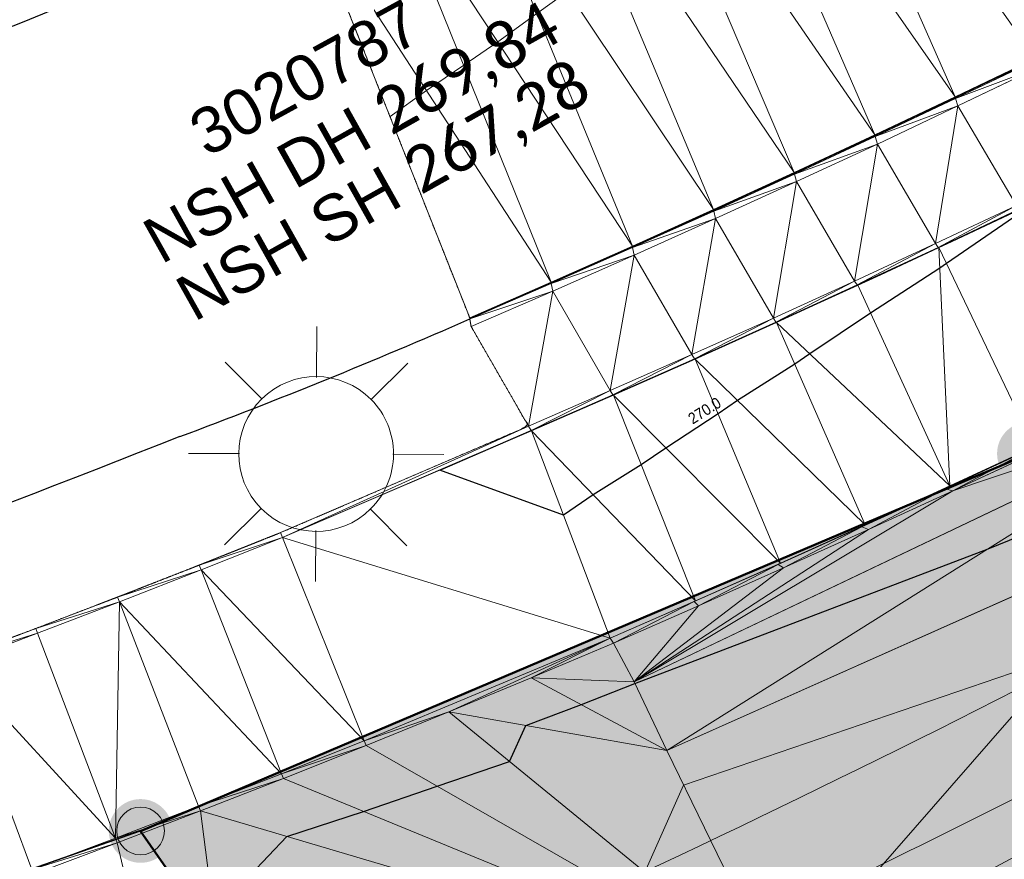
# Model space of a CAD drawing. Header units: millimetres. Extents: x 3402416 to 3403134, y 5267375 to 5268119.
# Tile 27 of 256: x 3402606 to 3402621, y 5267575 to 5267588. Entities that reach past the tile are written whole.
import ezdxf
from ezdxf.enums import TextEntityAlignment as Align

# ---------------------------------------------------------------- set-up
doc = ezdxf.new("R2010")
doc.units = ezdxf.units.MM
doc.header["$MEASUREMENT"] = 0
doc.linetypes.add('100.4', pattern=[0])
doc.linetypes.add('100.5', pattern=[5.5, 3.9, -1.6])
for name, color, linetype, lineweight in [('_WBG Ideenteil + Pachtvertrag', 8, 'Continuous', 25), ('IVK_Fahrbahnrand', 7, 'Continuous', 0), ('IVK_Gleis', 7, 'Continuous', 0), ('IVK_NSH_Modell Hoehenlinien Beschriftung', 1, 'Continuous', 0), ('IVK_NSH_Modell Umring Teil West', 7, 'Continuous', 0), ('IVK_NSH_Modell Vermaschung Teil West', 2, 'Continuous', 0), ('IVK_NSH_Topographie Boeschungskante', 1, 'Continuous', 0), ('IVK_NSH_Topographie Fahrbahnrand', 7, 'Continuous', 0), ('IVK_Rahmen Stempel', 7, 'Continuous', 0), ('IVK_RW Schachtanschrieb-Hoehen_NSH', 90, 'Continuous', 0), ('IVK_Strassenbeleuchtung', 7, 'Continuous', 0)]:
    doc.layers.add(name, color=color, linetype=linetype, lineweight=lineweight)
for name, color, linetype, lineweight, true_color in [('_WBG Realisierungsteil', 7, 'Continuous', 50, 0x9494ff), ('ALKIS_Flurstuecksgrenze', 7, 'Continuous', 0, 0xffff80), ('ALKIS_Grenzpunkte_abgemarkt', 7, 'Continuous', 0, 0xffff80), ('ALKIS_Grenzpunkte_endgueltig', 7, 'Continuous', 0, 0x73d156), ('BetaPlan_RW_GW_Schachtnummer', 7, 'Continuous', 0, 0x0072ff), ('IVK_NSH_Modell Hoehenlinien 1 Meter', 7, 'Continuous', 0, 0xe6956a), ('IVK_NSH_Modell Hoehenlinien 20 Zentimeter', 7, 'Continuous', 0, 0xe6956a)]:
    doc.layers.add(name, color=color, linetype=linetype, lineweight=lineweight, true_color=true_color)
doc.styles.add('Arial', font='arial.ttf')
doc.styles.add('IVK_Modell Beschriftung Hoehenlinien', font='arial.ttf')
doc.styles.add('Style-Arial Unicode MS', font='ARIALUNI.TTF')

# ---------------------------------------------------------------- blocks, each defined once
blk = doc.blocks.new('LAMPE0')
at = {"color": 0, "linetype": 'ByBlock', "lineweight": -2}
for p, q in [((0.00001, 0.00267), (0.00002, 0.00445)), ((-0.0019, 0.00192), (-0.00317, 0.0032)), ((0.00192, 0.0019), (0.0032, 0.00317)), ((-0.00267, 0.00001), (-0.00445, 0.00002)), ((0.00267, -0.00001), (0.00445, -0.00002)), ((-0.00192, -0.0019), (-0.0032, -0.00317)), ((0.0019, -0.00192), (0.00317, -0.0032)), ((-0.00001, -0.00267), (-0.00002, -0.00445))]:
    blk.add_line(p, q, dxfattribs=at)
for start, end in [(44.7428, 134.7428), (134.7428, 224.7428), (314.7428, 44.7428), (224.7428, 314.7428)]:
    blk.add_arc((0, 0), 0.0027, start, end, dxfattribs=at)
blk = doc.blocks.new('VA03A')
at = {"linetype": 'Continuous', "lineweight": 13}
h = blk.add_hatch(color=7, dxfattribs=at)
edge = h.paths.add_edge_path(flags=0)
edge.add_arc((0, 0), 0.05, 0, 360)
blk = doc.blocks.new('Grenzpunkt mit Abmarkung')
at = {"color": 0}
blk.add_circle((0, 0), 0.05, dxfattribs=at)

msp = doc.modelspace()

# ---------------------------------------------------------------- hatches: boundary and pattern name
at = {"layer": '_WBG Ideenteil + Pachtvertrag', "linetype": 'Continuous', "lineweight": 13, "transparency": 33554483}
h = msp.add_hatch(color=10, dxfattribs=at)
h.dxf.hatch_style = 1
h.paths.add_polyline_path([(3403020.162, 5267924.388), (3402974.165, 5267921.173), (3402970.834, 5267929.906), (3402966.125, 5267938.096), (3402962.962, 5267942.43), (3402957.609, 5267949.641), (3402947.36, 5267962.65), (3402939.808, 5267958.281), (3402940.65, 5267953.63), (3402941.22, 5267941.91), (3402941.79, 5267930.19), (3402941.545, 5267919.145), (3402940.618, 5267897.122), (3402939.52, 5267886.351), (3402937.994, 5267875.647), (3402933.952, 5267857.288), (3402924.27, 5267830.291), (3402912.706, 5267807.601), (3402888.95, 5267776.443), (3402888.949, 5267776.444), (3402875.126, 5267762.813), (3402817.857, 5267713.907), (3402814.793, 5267708.813), (3402749.53, 5267659.038), (3402740.54, 5267652.665), (3402743.031, 5267648.819), (3402726.54, 5267638.14), (3402711.87, 5267630.76), (3402634.27, 5267587.49), (3402621.47, 5267580.91), (3402607.52, 5267574.99), (3402612.55, 5267567.78), (3402597.743, 5267552.391), (3402630.486, 5267520.888), (3402683.349, 5267542.27), (3402692.955, 5267547.525), (3402703.98, 5267553.56), (3402743.097, 5267575.543), (3402746.601, 5267577.473), (3402753.342, 5267580.873), (3402757.657, 5267582.852), (3402762.378, 5267584.452), (3402767.187, 5267585.764), (3402772.3, 5267586.827), (3402777.468, 5267587.565), (3402782.59, 5267588.116), (3402787.738, 5267587.941), (3402794.984, 5267586.422), (3402794.339, 5267584.753), (3402798.109, 5267583.568), (3402799.256, 5267582.522), (3402802.297, 5267580.638), (3402804.959, 5267578.374), (3402807.449, 5267575.694), (3402813.837, 5267564.975), (3402824.334, 5267559.186), (3402831.546, 5267563.248), (3402850.736, 5267528.656), (3402857.046, 5267532.176), (3402875.097, 5267542.718), (3402879.432, 5267545.496), (3402884.47, 5267548.76), (3402887.62, 5267550.84), (3402890.12, 5267552.705), (3402892.62, 5267554.57), (3402896.5, 5267557.725), (3402900.38, 5267560.88), (3402903.425, 5267563.53), (3402911.32, 5267570.84), (3402925.42, 5267583.35), (3402926.03, 5267588.41), (3402935.72, 5267598.94), (3402939.889, 5267603.531), (3402947.512, 5267612.875), (3402954.376, 5267622.159), (3402960.809, 5267631.964), (3402966.189, 5267641.216), (3402971.089, 5267650.738), (3402974.885, 5267659.6), (3402977.896, 5267666.63), (3402983.519, 5267677.452), (3402987.072, 5267688.519), (3402989.662, 5267695.872), (3402996.63, 5267712.76), (3402998.88, 5267719.66), (3403002.59, 5267737.3), (3403004.045, 5267747.99), (3403005.5, 5267758.68), (3403006.26, 5267780.78), (3403008.055, 5267823.755), (3403009.28, 5267856.42), (3403009.069, 5267863.169), (3403007.637, 5267873.43)])
h.paths.add_polyline_path([(3402831.684, 5267692.713), (3402826.57, 5267697.97), (3402826.57, 5267697.97), (3402822.855, 5267702.231), (3402821.22, 5267700.91), (3402817.3, 5267705.73), (3402868.07, 5267748.98), (3402874.24, 5267754.23), (3402879.48, 5267748.1), (3402881.455, 5267745.791), (3402884.49, 5267742.976), (3402858.85, 5267715.33, -0.011159), (3402852.943, 5267709.528, -0.011773), (3402846.747, 5267703.983, -0.012769), (3402839.046, 5267697.938, -0.011757)], flags=16)
h.paths.add_polyline_path([(3402833.136, 5267693.592), (3402864.347, 5267722.275), (3402861.409, 5267725.473), (3402830.198, 5267696.79)], flags=24)

# ---------------------------------------------------------------- linework, layer by layer
at = {"layer": '_WBG Ideenteil + Pachtvertrag', "color": 10, "linetype": 'Continuous', "lineweight": 50, "transparency": 33554687}
msp.add_lwpolyline([(3402703.98, 5267553.56), (3402692.955, 5267547.525), (3402683.349, 5267542.27), (3402630.486, 5267520.888), (3402597.743, 5267552.391), (3402612.55, 5267567.78), (3402607.52, 5267574.99), (3402621.47, 5267580.91), (3402634.27, 5267587.49), (3402711.87, 5267630.76)], dxfattribs=at)
at = {"layer": '_WBG Realisierungsteil', "color": 168, "lineweight": 50, "transparency": 33554687}
msp.add_lwpolyline([(3402703.98, 5267553.56), (3402692.955, 5267547.525), (3402683.349, 5267542.27), (3402630.486, 5267520.888), (3402597.743, 5267552.391), (3402612.55, 5267567.78), (3402607.52, 5267574.99), (3402621.47, 5267580.91), (3402634.27, 5267587.49), (3402711.87, 5267630.76)], dxfattribs=at)
at = {"layer": 'ALKIS_Flurstuecksgrenze', "color": 7, "linetype": 'Continuous', "lineweight": 30, "flags": 128}
for points in [[(3402461.797, 5267560.761), (3402469.973, 5267558.48), (3402479.137, 5267556.939), (3402488.422, 5267556.359), (3402497.796, 5267556.749), (3402552.35, 5267561.959), (3402567.896, 5267564.05), (3402580.752, 5267566.671), (3402594.638, 5267570.482), (3402607.524, 5267574.993), (3402621.47, 5267580.915), (3402634.266, 5267587.487), (3402711.871, 5267630.761)], [(3402711.871, 5267630.761), (3402634.266, 5267587.487), (3402621.47, 5267580.915), (3402607.524, 5267574.993), (3402612.546, 5267567.78), (3402582.042, 5267536.069), (3402536.752, 5267489.002), (3402519.243, 5267430.89), (3402463.362, 5267374.849)]]:
    msp.add_lwpolyline(points, dxfattribs=at)
msp.add_lwpolyline([(3402567.896, 5267564.05), (3402582.042, 5267536.069), (3402612.546, 5267567.78), (3402607.524, 5267574.993), (3402594.638, 5267570.482), (3402580.752, 5267566.671)], close=True, dxfattribs=at)
at = {"layer": 'IVK_Fahrbahnrand', "color": 7, "linetype": '100.4', "ltscale": 10}
for p, q in [((3402621.571, 5267587.117), (3402620.313, 5267586.513)), ((3402621.578, 5267587.092), (3402620.319, 5267586.488)), ((3402621.616, 5267586.977), (3402620.355, 5267586.371)), ((3402620.313, 5267586.513), (3402619.051, 5267585.917)), ((3402620.319, 5267586.488), (3402619.057, 5267585.892)), ((3402620.355, 5267586.371), (3402619.091, 5267585.774)), ((3402619.051, 5267585.917), (3402617.786, 5267585.328)), ((3402619.057, 5267585.892), (3402617.791, 5267585.303)), ((3402619.091, 5267585.774), (3402617.823, 5267585.185)), ((3402617.786, 5267585.328), (3402616.517, 5267584.746)), ((3402617.791, 5267585.303), (3402616.522, 5267584.723)), ((3402617.823, 5267585.185), (3402616.551, 5267584.604)), ((3402621.273, 5267584.81), (3402620.005, 5267584.213)), ((3402621.311, 5267584.75), (3402620.044, 5267584.152)), ((3402621.323, 5267584.748), (3402620.054, 5267584.149)), ((3402616.517, 5267584.746), (3402615.245, 5267584.172)), ((3402616.522, 5267584.723), (3402615.249, 5267584.15)), ((3402616.551, 5267584.604), (3402615.275, 5267584.031)), ((3402615.245, 5267584.172), (3402613.97, 5267583.605)), ((3402615.249, 5267584.15), (3402613.972, 5267583.585)), ((3402620.005, 5267584.213), (3402618.734, 5267583.624)), ((3402620.044, 5267584.152), (3402618.773, 5267583.562)), ((3402620.054, 5267584.149), (3402618.783, 5267583.558)), ((3402615.275, 5267584.031), (3402613.996, 5267583.467)), ((3402613.97, 5267583.605), (3402612.691, 5267583.046)), ((3402613.972, 5267583.585), (3402612.692, 5267583.028)), ((3402618.734, 5267583.624), (3402617.459, 5267583.043)), ((3402618.773, 5267583.562), (3402617.499, 5267582.98)), ((3402618.783, 5267583.558), (3402617.508, 5267582.975)), ((3402613.996, 5267583.467), (3402612.713, 5267582.91)), ((3402617.459, 5267583.043), (3402616.18, 5267582.47)), ((3402617.499, 5267582.98), (3402616.221, 5267582.405)), ((3402617.508, 5267582.975), (3402616.229, 5267582.399)), ((3402616.18, 5267582.47), (3402614.898, 5267581.905)), ((3402616.221, 5267582.405), (3402614.94, 5267581.839)), ((3402616.229, 5267582.399), (3402614.947, 5267581.832)), ((3402614.898, 5267581.905), (3402613.612, 5267581.348)), ((3402614.94, 5267581.839), (3402613.655, 5267581.28)), ((3402614.947, 5267581.832), (3402613.661, 5267581.272)), ((3402609.722, 5267579.675), (3402613.612, 5267581.348)), ((3402613.655, 5267581.28), (3402609.752, 5267579.601)), ((3402609.752, 5267579.601), (3402613.661, 5267581.272)), ((3402608.444, 5267579.165), (3402609.722, 5267579.675)), ((3402608.473, 5267579.091), (3402609.752, 5267579.601)), ((3402607.163, 5267578.664), (3402608.444, 5267579.165)), ((3402607.192, 5267578.589), (3402608.473, 5267579.091)), ((3402605.878, 5267578.171), (3402607.163, 5267578.664)), ((3402605.906, 5267578.097), (3402607.192, 5267578.589)), ((3402604.589, 5267577.686), (3402605.878, 5267578.171)), ((3402604.617, 5267577.611), (3402605.906, 5267578.097))]:
    msp.add_line(p, q, dxfattribs=at)
at = {"layer": 'IVK_Fahrbahnrand', "color": 7, "linetype": 'Continuous', "lineweight": 13}
for p, q in [((3402621.568, 5267581.022), (3402620.155, 5267580.363)), ((3402621.602, 5267580.95), (3402620.278, 5267580.332)), ((3402620.155, 5267580.363), (3402618.846, 5267579.766)), ((3402620.278, 5267580.332), (3402618.951, 5267579.723)), ((3402618.846, 5267579.766), (3402617.534, 5267579.176)), ((3402618.951, 5267579.723), (3402617.619, 5267579.121)), ((3402617.534, 5267579.176), (3402616.217, 5267578.595)), ((3402617.619, 5267579.121), (3402616.285, 5267578.527)), ((3402616.217, 5267578.595), (3402614.898, 5267578.021)), ((3402616.285, 5267578.527), (3402614.946, 5267577.941)), ((3402614.898, 5267578.021), (3402611.036, 5267576.409)), ((3402614.946, 5267577.941), (3402613.656, 5267577.397)), ((3402613.656, 5267577.397), (3402612.363, 5267576.862)), ((3402612.363, 5267576.862), (3402611.066, 5267576.335)), ((3402611.036, 5267576.409), (3402609.737, 5267575.891)), ((3402611.066, 5267576.335), (3402609.766, 5267575.817)), ((3402609.737, 5267575.891), (3402608.434, 5267575.382)), ((3402609.766, 5267575.817), (3402608.463, 5267575.307)), ((3402608.434, 5267575.382), (3402607.128, 5267574.881)), ((3402608.463, 5267575.307), (3402607.156, 5267574.806)), ((3402607.128, 5267574.881), (3402605.818, 5267574.388)), ((3402607.156, 5267574.806), (3402605.846, 5267574.313))]:
    msp.add_line(p, q, dxfattribs=at)
at = {"layer": 'IVK_Fahrbahnrand', "color": 7, "linetype": 'Continuous', "lineweight": 30}
for centre, radius, start, end in [((3402534.067, 5267766.095), 192.238, 290.02192, 293.3027), ((3402576.273, 5267666.255), 90.846, 290.53558, 293.63347), ((3402528.65, 5267780.61), 214.68, 288.72621, 291.73347)]:
    msp.add_arc(centre, radius, start, end, dxfattribs=at)
at = {"layer": 'IVK_Gleis', "color": 7, "linetype": 'Continuous', "lineweight": 13}
for centre, radius, start, end in [((3402530.96, 5267754.52), 198.99, 294.89922, 298.08792), ((3402530.88, 5267754.71), 200.7, 294.88059, 298.09065)]:
    msp.add_arc(centre, radius, start, end, dxfattribs=at)
at = {"layer": 'IVK_NSH_Modell Hoehenlinien 1 Meter', "color": 32, "linetype": 'Continuous', "lineweight": 30, "true_color": 0xcd6000, "elevation": 270, "flags": 128}
for points in [[(3402621.573, 5267587.11), (3402620.719, 5267586.699), (3402620.315, 5267586.504), (3402619.542, 5267586.138), (3402619.054, 5267585.907), (3402618.36, 5267585.583), (3402617.788, 5267585.316), (3402617.183, 5267585.037), (3402616.52, 5267584.733), (3402615.998, 5267584.497), (3402615.248, 5267584.158), (3402614.813, 5267583.964), (3402613.971, 5267583.591), (3402613.637, 5267583.444), (3402612.692, 5267583.032)], [(3402621.327, 5267584.69), (3402620.174, 5267583.898), (3402620.069, 5267583.828), (3402618.985, 5267583.118), (3402618.033, 5267582.479), (3402617.795, 5267582.321), (3402616.897, 5267581.749), (3402616.589, 5267581.539), (3402615.772, 5267581.003), (3402615.383, 5267580.74), (3402614.629, 5267580.27), (3402614.165, 5267579.947), (3402612.222, 5267580.657), (3402613.656, 5267581.279), (3402614.643, 5267581.708), (3402614.942, 5267581.837), (3402615.778, 5267582.206), (3402616.224, 5267582.403), (3402616.901, 5267582.707), (3402617.504, 5267582.977), (3402618.029, 5267583.217), (3402618.78, 5267583.559), (3402619.146, 5267583.729), (3402620.052, 5267584.15), (3402620.263, 5267584.249), (3402621.323, 5267584.748)], [(3402608.67, 5267573.691), (3402609.818, 5267574.906), (3402611.024, 5267575.3), (3402612.182, 5267575.695), (3402613.317, 5267576.081), (3402613.571, 5267576.648), (3402614.444, 5267576.975), (3402615.284, 5267577.307), (3402620.828, 5267579.42), (3402624.234, 5267580.804)]]:
    msp.add_lwpolyline(points, dxfattribs=at)
at = {"layer": 'IVK_NSH_Modell Hoehenlinien 20 Zentimeter', "color": 32, "linetype": 'Continuous', "lineweight": 13, "true_color": 0xcd6000, "elevation": 269.8, "flags": 128}
for points in [[(3402622.551, 5267594.455), (3402619.876, 5267592.356), (3402619.642, 5267592.172), (3402619.385, 5267591.983), (3402618.563, 5267591.374), (3402618.266, 5267591.148), (3402617.495, 5267590.556), (3402617.15, 5267590.296), (3402616.408, 5267589.76), (3402616.015, 5267589.48), (3402615.322, 5267588.962), (3402614.887, 5267588.641), (3402614.224, 5267588.175), (3402613.744, 5267587.825), (3402613.131, 5267587.378), (3402612.596, 5267587.01), (3402612.015, 5267586.613), (3402611.44, 5267586.204)], [(3402615.438, 5267574.347), (3402616.049, 5267575.714), (3402622.053, 5267577.76)]]:
    msp.add_lwpolyline(points, dxfattribs=at)
at = {"layer": 'IVK_NSH_Modell Umring Teil West', "color": 6, "linetype": '100.5', "ltscale": 10, "true_color": 0xe202f2}
msp.add_open_spline([(3402628.253, 5267598.544, 269.937), (3402641.757, 5267606.054, 270.023), (3402657.553, 5267614.878, 270.114), (3402675.255, 5267624.773, 270.207), (3402675.324, 5267624.659, 270.079), (3402684.824, 5267621.981, 270.344), (3402684.826, 5267621.97, 270.458), (3402684.883, 5267621.864, 270.458), (3402685.543, 5267620.164, 270.387), (3402685.562, 5267620.086, 270.387), (3402685.564, 5267620.075, 270.322), (3402687.058, 5267616.919, 270.241), (3402687.044, 5267616.907, 270.297), (3402687.083, 5267616.837, 270.298), (3402687.222, 5267616.45, 270.294), (3402686.878, 5267615.082, 270.225), (3402688.132, 5267612.963, 270.158), (3402688.854, 5267611.727, 270.108), (3402692.632, 5267606.31, 265.792), (3402690.801, 5267601.975, 265.743), (3402690.498, 5267601.81, 265.685), (3402692.019, 5267598.974, 264.145), (3402693.751, 5267596.039, 263.722), (3402697.143, 5267589.96, 261.397), (3402697.219, 5267589.903, 261.323), (3402701.143, 5267583.189, 261.113), (3402700.796, 5267582.857, 261.114), (3402700.48, 5267582.471, 261.115), (3402700.24, 5267582.096, 261.116), (3402700.018, 5267581.634, 261.118), (3402699.865, 5267581.182, 261.121), (3402699.759, 5267580.656, 261.123), (3402699.724, 5267580.1, 261.127), (3402699.757, 5267579.607, 261.13), (3402699.84, 5267579.163, 261.133), (3402699.968, 5267578.744, 261.136), (3402700.137, 5267578.349, 261.14), (3402700.357, 5267577.958, 261.143), (3402700.601, 5267577.618, 261.146), (3402700.875, 5267577.308, 261.149), (3402701.194, 5267577.017, 261.152), (3402701.458, 5267576.818, 261.155), (3402701.77, 5267576.623, 261.157), (3402702.079, 5267576.466, 261.16), (3402702.457, 5267576.317, 261.162), (3402702.826, 5267576.211, 261.164), (3402703.183, 5267576.145, 261.166), (3402703.533, 5267576.111, 261.168), (3402703.896, 5267576.109, 261.169), (3402704.292, 5267576.143, 261.171), (3402704.681, 5267576.217, 261.172), (3402704.965, 5267576.296, 261.173), (3402705.217, 5267576.386, 261.173), (3402707.832, 5267577.842, 261.175), (3402709.09, 5267572.866, 261.096), (3402708.405, 5267568.61, 260.907), (3402698.283, 5267563.277, 261.169), (3402693.549, 5267560.553, 260.917), (3402685.523, 5267555.965, 261.026), (3402668.604, 5267549.392, 261.028), (3402659.972, 5267545.813, 260.693), (3402647.149, 5267540.036, 260.412), (3402637.208, 5267534.921, 260.309), (3402625.271, 5267527.783, 260.374), (3402614.853, 5267521.252, 260.423), (3402604.386, 5267513.647, 260.492), (3402591.208, 5267503.377, 260.76), (3402587.076, 5267508.519, 261.16), (3402587.731, 5267518.469, 265.454), (3402582.621, 5267519.527, 265.304), (3402588.906, 5267527.261, 265.481), (3402594.968, 5267537.514, 265.929), (3402603.304, 5267546.246, 266.775), (3402600.832, 5267549.266, 266.887), (3402596.744, 5267551.245, 269.012), (3402591.885, 5267549.833, 268.92), (3402587.239, 5267546.861, 269.081), (3402581.243, 5267547.71, 269.55), (3402581.129, 5267547.828, 269.548), (3402576.83, 5267544.403, 269.457), (3402573.092, 5267540.608, 269.43), (3402571.878, 5267541.8, 269.408), (3402570.615, 5267542.617, 269.407), (3402574.302, 5267546.633, 269.398), (3402567.663, 5267563.645, 269.883), (3402562.649, 5267562.897, 269.866), (3402562.595, 5267563.239, 269.861), (3402562.584, 5267563.318, 269.86), (3402562.11, 5267566.725, 269.873), (3402562.099, 5267566.805, 269.873), (3402563.338, 5267566.977, 269.879), (3402565.816, 5267567.348, 269.89), (3402567.039, 5267567.542, 269.896), (3402568.655, 5267567.813, 269.908), (3402570.73, 5267568.179, 269.912), (3402571.95, 5267568.407, 269.917), (3402573.148, 5267568.637, 269.923), (3402576.065, 5267569.267, 269.935), (3402578.987, 5267569.94, 269.946), (3402580.21, 5267570.222, 269.951), (3402581.417, 5267570.509, 269.956), (3402582.621, 5267570.804, 269.961), (3402583.824, 5267571.107, 269.967), (3402585.018, 5267571.417, 269.972), (3402587.407, 5267572.063, 269.983), (3402592.197, 5267573.463, 270.005), (3402594.547, 5267574.203, 270.015), (3402595.726, 5267574.586, 270.02), (3402596.901, 5267574.978, 270.026), (3402598.088, 5267575.384, 270.031), (3402599.405, 5267575.831, 270.038), (3402600.717, 5267576.286, 270.045), (3402602.256, 5267576.82, 270.053), (3402603.278, 5267577.202, 270.058), (3402604.589, 5267577.686, 270.064), (3402605.878, 5267578.171, 270.071), (3402607.163, 5267578.664, 270.078), (3402608.444, 5267579.165, 270.085), (3402609.722, 5267579.675, 270.091), (3402613.612, 5267581.348, 270.009), (3402612.713, 5267582.91, 270.024), (3402612.692, 5267583.028, 270.024), (3402612.691, 5267583.046, 269.904), (3402610.129, 5267589.514, 269.691), (3402610.114, 5267589.539, 269.803), (3402610.039, 5267589.633, 269.803), (3402611.28, 5267590.171, 269.812), (3402612.516, 5267590.718, 269.821), (3402613.75, 5267591.273, 269.83), (3402614.979, 5267591.836, 269.839), (3402616.205, 5267592.407, 269.848), (3402617.428, 5267592.985, 269.857), (3402618.646, 5267593.572, 269.866), (3402619.861, 5267594.166, 269.874), (3402621.072, 5267594.768, 269.883), (3402622.279, 5267595.378, 269.892), (3402623.481, 5267595.996, 269.901), (3402624.68, 5267596.621, 269.91), (3402625.875, 5267597.255, 269.919), (3402627.066, 5267597.896, 269.928), (3402628.253, 5267598.544, 269.937)], degree=1, dxfattribs=at)
at = {"layer": 'IVK_NSH_Modell Vermaschung Teil West'}
for points in [[(3402617.505, 5267592.871, 269.742), (3402618.722, 5267593.457, 269.75), (3402621.571, 5267587.117, 269.965)], [(3402622.825, 5267587.728, 269.973), (3402621.571, 5267587.117, 269.965), (3402618.722, 5267593.457, 269.75)], [(3402616.284, 5267592.292, 269.733), (3402617.505, 5267592.871, 269.742), (3402620.313, 5267586.513, 269.956)], [(3402621.571, 5267587.117, 269.965), (3402620.313, 5267586.513, 269.956), (3402617.505, 5267592.871, 269.742)], [(3402615.06, 5267591.721, 269.725), (3402616.284, 5267592.292, 269.733), (3402619.051, 5267585.917, 269.947)], [(3402620.313, 5267586.513, 269.956), (3402619.051, 5267585.917, 269.947), (3402616.284, 5267592.292, 269.733)], [(3402615.06, 5267591.721, 269.725), (3402617.786, 5267585.328, 269.939), (3402613.833, 5267591.158, 269.716)], [(3402615.06, 5267591.721, 269.725), (3402619.051, 5267585.917, 269.947), (3402617.786, 5267585.328, 269.939)], [(3402613.833, 5267591.158, 269.716), (3402616.517, 5267584.746, 269.93), (3402612.602, 5267590.602, 269.708)], [(3402613.833, 5267591.158, 269.716), (3402617.786, 5267585.328, 269.939), (3402616.517, 5267584.746, 269.93)], [(3402612.602, 5267590.602, 269.708), (3402615.245, 5267584.172, 269.921), (3402611.367, 5267590.054, 269.699)], [(3402616.517, 5267584.746, 269.93), (3402615.245, 5267584.172, 269.921), (3402612.602, 5267590.602, 269.708)], [(3402610.129, 5267589.514, 269.691), (3402611.367, 5267590.054, 269.699), (3402613.97, 5267583.605, 269.913)], [(3402611.367, 5267590.054, 269.699), (3402615.245, 5267584.172, 269.921), (3402613.97, 5267583.605, 269.913)], [(3402610.129, 5267589.514, 269.691), (3402613.97, 5267583.605, 269.913), (3402612.691, 5267583.046, 269.904)], [(3402621.571, 5267587.117, 269.965), (3402621.578, 5267587.092, 270.093), (3402620.313, 5267586.513, 269.956)], [(3402620.313, 5267586.513, 269.956), (3402621.578, 5267587.092, 270.093), (3402620.319, 5267586.488, 270.084)], [(3402621.578, 5267587.092, 270.093), (3402621.616, 5267586.977, 270.088), (3402620.319, 5267586.488, 270.084)], [(3402620.319, 5267586.488, 270.084), (3402621.616, 5267586.977, 270.088), (3402620.355, 5267586.371, 270.079)], [(3402620.355, 5267586.371, 270.079), (3402621.616, 5267586.977, 270.088), (3402621.273, 5267584.81, 270.058)], [(3402620.313, 5267586.513, 269.956), (3402620.319, 5267586.488, 270.084), (3402619.051, 5267585.917, 269.947)], [(3402620.319, 5267586.488, 270.084), (3402619.057, 5267585.892, 270.074), (3402619.051, 5267585.917, 269.947)], [(3402620.319, 5267586.488, 270.084), (3402620.355, 5267586.371, 270.079), (3402619.057, 5267585.892, 270.074)], [(3402619.057, 5267585.892, 270.074), (3402620.355, 5267586.371, 270.079), (3402619.091, 5267585.774, 270.07)], [(3402619.091, 5267585.774, 270.07), (3402620.355, 5267586.371, 270.079), (3402620.005, 5267584.213, 270.05)], [(3402620.005, 5267584.213, 270.05), (3402620.355, 5267586.371, 270.079), (3402621.273, 5267584.81, 270.058)], [(3402619.051, 5267585.917, 269.947), (3402619.057, 5267585.892, 270.074), (3402617.786, 5267585.328, 269.939)], [(3402619.057, 5267585.892, 270.074), (3402617.791, 5267585.303, 270.064), (3402617.786, 5267585.328, 269.939)], [(3402619.057, 5267585.892, 270.074), (3402619.091, 5267585.774, 270.07), (3402617.791, 5267585.303, 270.064)], [(3402617.791, 5267585.303, 270.064), (3402619.091, 5267585.774, 270.07), (3402617.823, 5267585.185, 270.061)], [(3402617.823, 5267585.185, 270.061), (3402619.091, 5267585.774, 270.07), (3402618.734, 5267583.624, 270.042)], [(3402619.091, 5267585.774, 270.07), (3402620.005, 5267584.213, 270.05), (3402618.734, 5267583.624, 270.042)], [(3402616.517, 5267584.746, 269.93), (3402617.786, 5267585.328, 269.939), (3402617.791, 5267585.303, 270.064)], [(3402616.517, 5267584.746, 269.93), (3402617.791, 5267585.303, 270.064), (3402616.522, 5267584.723, 270.055)], [(3402616.522, 5267584.723, 270.055), (3402617.791, 5267585.303, 270.064), (3402617.823, 5267585.185, 270.061)], [(3402616.522, 5267584.723, 270.055), (3402617.823, 5267585.185, 270.061), (3402616.551, 5267584.604, 270.052)], [(3402616.551, 5267584.604, 270.052), (3402617.823, 5267585.185, 270.061), (3402617.459, 5267583.043, 270.033)], [(3402617.823, 5267585.185, 270.061), (3402618.734, 5267583.624, 270.042), (3402617.459, 5267583.043, 270.033)], [(3402620.005, 5267584.213, 270.05), (3402621.273, 5267584.81, 270.058), (3402620.044, 5267584.152, 270.047)], [(3402621.273, 5267584.81, 270.058), (3402621.311, 5267584.75, 270.055), (3402620.044, 5267584.152, 270.047)], [(3402620.044, 5267584.152, 270.047), (3402621.311, 5267584.75, 270.055), (3402620.054, 5267584.149, 269.989)], [(3402621.311, 5267584.75, 270.055), (3402621.323, 5267584.748, 269.998), (3402620.054, 5267584.149, 269.989)], [(3402620.054, 5267584.149, 269.989), (3402621.323, 5267584.748, 269.998), (3402621.55, 5267581.024, 270.126)], [(3402615.245, 5267584.172, 269.921), (3402616.517, 5267584.746, 269.93), (3402616.522, 5267584.723, 270.055)], [(3402615.245, 5267584.172, 269.921), (3402616.522, 5267584.723, 270.055), (3402615.249, 5267584.15, 270.045)], [(3402615.249, 5267584.15, 270.045), (3402616.522, 5267584.723, 270.055), (3402616.551, 5267584.604, 270.052)], [(3402615.249, 5267584.15, 270.045), (3402616.551, 5267584.604, 270.052), (3402615.275, 5267584.031, 270.042)], [(3402616.551, 5267584.604, 270.052), (3402616.18, 5267582.47, 270.025), (3402615.275, 5267584.031, 270.042)], [(3402616.551, 5267584.604, 270.052), (3402617.459, 5267583.043, 270.033), (3402616.18, 5267582.47, 270.025)], [(3402615.245, 5267584.172, 269.921), (3402615.249, 5267584.15, 270.045), (3402613.97, 5267583.605, 269.913)], [(3402615.249, 5267584.15, 270.045), (3402613.972, 5267583.585, 270.034), (3402613.97, 5267583.605, 269.913)], [(3402615.249, 5267584.15, 270.045), (3402615.275, 5267584.031, 270.042), (3402613.972, 5267583.585, 270.034)], [(3402620.005, 5267584.213, 270.05), (3402618.773, 5267583.562, 270.04), (3402618.734, 5267583.624, 270.042)], [(3402618.773, 5267583.562, 270.04), (3402620.005, 5267584.213, 270.05), (3402620.044, 5267584.152, 270.047)], [(3402618.773, 5267583.562, 270.04), (3402620.044, 5267584.152, 270.047), (3402618.783, 5267583.558, 269.981)], [(3402620.044, 5267584.152, 270.047), (3402620.054, 5267584.149, 269.989), (3402618.783, 5267583.558, 269.981)], [(3402620.054, 5267584.149, 269.989), (3402620.227, 5267580.408, 270.117), (3402618.783, 5267583.558, 269.981)], [(3402620.054, 5267584.149, 269.989), (3402621.55, 5267581.024, 270.126), (3402620.227, 5267580.408, 270.117)], [(3402613.972, 5267583.585, 270.034), (3402615.275, 5267584.031, 270.042), (3402613.996, 5267583.467, 270.033)], [(3402613.996, 5267583.467, 270.033), (3402615.275, 5267584.031, 270.042), (3402614.898, 5267581.905, 270.017)], [(3402615.275, 5267584.031, 270.042), (3402616.18, 5267582.47, 270.025), (3402614.898, 5267581.905, 270.017)], [(3402613.97, 5267583.605, 269.913), (3402613.972, 5267583.585, 270.034), (3402612.691, 5267583.046, 269.904)], [(3402613.972, 5267583.585, 270.034), (3402612.692, 5267583.028, 270.024), (3402612.691, 5267583.046, 269.904)], [(3402613.972, 5267583.585, 270.034), (3402613.996, 5267583.467, 270.033), (3402612.692, 5267583.028, 270.024)], [(3402618.734, 5267583.624, 270.042), (3402617.499, 5267582.98, 270.032), (3402617.459, 5267583.043, 270.033)], [(3402617.499, 5267582.98, 270.032), (3402618.734, 5267583.624, 270.042), (3402618.773, 5267583.562, 270.04)], [(3402618.773, 5267583.562, 270.04), (3402617.508, 5267582.975, 269.972), (3402617.499, 5267582.98, 270.032)], [(3402617.508, 5267582.975, 269.972), (3402618.773, 5267583.562, 270.04), (3402618.783, 5267583.558, 269.981)], [(3402618.783, 5267583.558, 269.981), (3402620.227, 5267580.408, 270.117), (3402617.508, 5267582.975, 269.972)], [(3402613.996, 5267583.467, 270.033), (3402612.713, 5267582.91, 270.024), (3402612.692, 5267583.028, 270.024)], [(3402612.713, 5267582.91, 270.024), (3402613.996, 5267583.467, 270.033), (3402613.612, 5267581.348, 270.009)], [(3402613.996, 5267583.467, 270.033), (3402614.898, 5267581.905, 270.017), (3402613.612, 5267581.348, 270.009)], [(3402616.18, 5267582.47, 270.025), (3402617.459, 5267583.043, 270.033), (3402616.221, 5267582.405, 270.024)], [(3402617.459, 5267583.043, 270.033), (3402617.499, 5267582.98, 270.032), (3402616.221, 5267582.405, 270.024)], [(3402617.499, 5267582.98, 270.032), (3402616.229, 5267582.399, 269.964), (3402616.221, 5267582.405, 270.024)], [(3402617.499, 5267582.98, 270.032), (3402617.508, 5267582.975, 269.972), (3402616.229, 5267582.399, 269.964)], [(3402617.508, 5267582.975, 269.972), (3402618.9, 5267579.799, 270.108), (3402616.229, 5267582.399, 269.964)], [(3402617.508, 5267582.975, 269.972), (3402620.227, 5267580.408, 270.117), (3402618.9, 5267579.799, 270.108)], [(3402616.18, 5267582.47, 270.025), (3402614.94, 5267581.839, 270.016), (3402614.898, 5267581.905, 270.017)], [(3402614.94, 5267581.839, 270.016), (3402616.18, 5267582.47, 270.025), (3402616.221, 5267582.405, 270.024)], [(3402616.221, 5267582.405, 270.024), (3402614.947, 5267581.832, 269.955), (3402614.94, 5267581.839, 270.016)], [(3402616.221, 5267582.405, 270.024), (3402616.229, 5267582.399, 269.964), (3402614.947, 5267581.832, 269.955)], [(3402616.229, 5267582.399, 269.964), (3402617.57, 5267579.198, 270.098), (3402614.947, 5267581.832, 269.955)], [(3402616.229, 5267582.399, 269.964), (3402618.9, 5267579.799, 270.108), (3402617.57, 5267579.198, 270.098)], [(3402614.898, 5267581.905, 270.017), (3402613.655, 5267581.28, 270.009), (3402613.612, 5267581.348, 270.009)], [(3402614.898, 5267581.905, 270.017), (3402614.94, 5267581.839, 270.016), (3402613.655, 5267581.28, 270.009)], [(3402613.655, 5267581.28, 270.009), (3402614.94, 5267581.839, 270.016), (3402613.661, 5267581.272, 269.947)], [(3402614.94, 5267581.839, 270.016), (3402614.947, 5267581.832, 269.955), (3402613.661, 5267581.272, 269.947)], [(3402614.947, 5267581.832, 269.955), (3402616.236, 5267578.605, 270.088), (3402613.661, 5267581.272, 269.947)], [(3402614.947, 5267581.832, 269.955), (3402617.57, 5267579.198, 270.098), (3402616.236, 5267578.605, 270.088)], [(3402615.272, 5267577.332, 270.004), (3402624.587, 5267581.778, 270.123), (3402615.785, 5267576.257, 269.835)], [(3402620.278, 5267580.332, 270.137), (3402624.587, 5267581.778, 270.123), (3402615.272, 5267577.332, 270.004)], [(3402615.785, 5267576.257, 269.835), (3402624.587, 5267581.778, 270.123), (3402623.896, 5267579.87, 269.882)], [(3402621.602, 5267580.95, 270.145), (3402624.587, 5267581.778, 270.123), (3402620.278, 5267580.332, 270.137)], [(3402609.722, 5267579.675, 270.091), (3402613.612, 5267581.348, 270.009), (3402609.752, 5267579.601, 270.091)], [(3402609.752, 5267579.601, 270.091), (3402613.612, 5267581.348, 270.009), (3402613.655, 5267581.28, 270.009)], [(3402609.752, 5267579.601, 270.091), (3402613.655, 5267581.28, 270.009), (3402613.661, 5267581.272, 269.947)], [(3402613.661, 5267581.272, 269.947), (3402614.898, 5267578.021, 270.077), (3402609.752, 5267579.601, 270.091)], [(3402613.661, 5267581.272, 269.947), (3402616.236, 5267578.605, 270.088), (3402614.898, 5267578.021, 270.077)], [(3402621.55, 5267581.024, 270.126), (3402621.568, 5267581.022, 270.144), (3402620.155, 5267580.363, 270.136)], [(3402620.227, 5267580.408, 270.117), (3402621.55, 5267581.024, 270.126), (3402620.155, 5267580.363, 270.136)], [(3402621.568, 5267581.022, 270.144), (3402620.278, 5267580.332, 270.137), (3402620.155, 5267580.363, 270.136)], [(3402621.568, 5267581.022, 270.144), (3402621.602, 5267580.95, 270.145), (3402620.278, 5267580.332, 270.137)], [(3402618.951, 5267579.723, 270.129), (3402620.278, 5267580.332, 270.137), (3402615.272, 5267577.332, 270.004)], [(3402618.846, 5267579.766, 270.131), (3402620.155, 5267580.363, 270.136), (3402618.951, 5267579.723, 270.129)], [(3402618.9, 5267579.799, 270.108), (3402620.155, 5267580.363, 270.136), (3402618.846, 5267579.766, 270.131)], [(3402620.227, 5267580.408, 270.117), (3402620.155, 5267580.363, 270.136), (3402618.9, 5267579.799, 270.108)], [(3402620.155, 5267580.363, 270.136), (3402620.278, 5267580.332, 270.137), (3402618.951, 5267579.723, 270.129)], [(3402623.896, 5267579.87, 269.882), (3402617.559, 5267572.612, 269.6), (3402615.785, 5267576.257, 269.835)], [(3402623.896, 5267579.87, 269.882), (3402625.39, 5267576.803, 269.741), (3402617.559, 5267572.612, 269.6)], [(3402609.722, 5267579.675, 270.091), (3402609.752, 5267579.601, 270.091), (3402608.444, 5267579.165, 270.085)], [(3402615.272, 5267577.332, 270.004), (3402617.619, 5267579.121, 270.12), (3402618.951, 5267579.723, 270.129)], [(3402617.534, 5267579.176, 270.119), (3402618.846, 5267579.766, 270.131), (3402617.619, 5267579.121, 270.12)], [(3402617.534, 5267579.176, 270.119), (3402617.57, 5267579.198, 270.098), (3402618.846, 5267579.766, 270.131)], [(3402618.9, 5267579.799, 270.108), (3402618.846, 5267579.766, 270.131), (3402617.57, 5267579.198, 270.098)], [(3402618.846, 5267579.766, 270.131), (3402618.951, 5267579.723, 270.129), (3402617.619, 5267579.121, 270.12)], [(3402608.444, 5267579.165, 270.085), (3402609.752, 5267579.601, 270.091), (3402608.473, 5267579.091, 270.085)], [(3402609.752, 5267579.601, 270.091), (3402611.036, 5267576.409, 270.082), (3402608.473, 5267579.091, 270.085)], [(3402609.752, 5267579.601, 270.091), (3402614.898, 5267578.021, 270.077), (3402611.036, 5267576.409, 270.082)], [(3402616.236, 5267578.605, 270.088), (3402617.57, 5267579.198, 270.098), (3402617.534, 5267579.176, 270.119)], [(3402608.444, 5267579.165, 270.085), (3402608.473, 5267579.091, 270.085), (3402607.163, 5267578.664, 270.078)], [(3402607.163, 5267578.664, 270.078), (3402608.473, 5267579.091, 270.085), (3402607.192, 5267578.589, 270.078)], [(3402608.473, 5267579.091, 270.085), (3402609.737, 5267575.891, 270.076), (3402607.192, 5267578.589, 270.078)], [(3402608.473, 5267579.091, 270.085), (3402611.036, 5267576.409, 270.082), (3402609.737, 5267575.891, 270.076)], [(3402615.272, 5267577.332, 270.004), (3402616.285, 5267578.527, 270.112), (3402617.619, 5267579.121, 270.12)], [(3402617.534, 5267579.176, 270.119), (3402616.285, 5267578.527, 270.112), (3402616.217, 5267578.595, 270.101)], [(3402616.217, 5267578.595, 270.101), (3402616.236, 5267578.605, 270.088), (3402617.534, 5267579.176, 270.119)], [(3402616.285, 5267578.527, 270.112), (3402617.534, 5267579.176, 270.119), (3402617.619, 5267579.121, 270.12)], [(3402607.163, 5267578.664, 270.078), (3402607.192, 5267578.589, 270.078), (3402605.878, 5267578.171, 270.071)], [(3402607.192, 5267578.589, 270.078), (3402605.906, 5267578.097, 270.071), (3402605.878, 5267578.171, 270.071)], [(3402607.192, 5267578.589, 270.078), (3402607.128, 5267574.881, 270.062), (3402605.906, 5267578.097, 270.071)], [(3402607.192, 5267578.589, 270.078), (3402608.434, 5267575.382, 270.069), (3402607.128, 5267574.881, 270.062)], [(3402607.192, 5267578.589, 270.078), (3402609.737, 5267575.891, 270.076), (3402608.434, 5267575.382, 270.069)], [(3402614.898, 5267578.021, 270.077), (3402616.236, 5267578.605, 270.088), (3402616.217, 5267578.595, 270.101)], [(3402614.898, 5267578.021, 270.077), (3402616.217, 5267578.595, 270.101), (3402614.946, 5267577.941, 270.104)], [(3402614.946, 5267577.941, 270.104), (3402616.217, 5267578.595, 270.101), (3402616.285, 5267578.527, 270.112)], [(3402616.285, 5267578.527, 270.112), (3402615.272, 5267577.332, 270.004), (3402614.946, 5267577.941, 270.104)], [(3402605.878, 5267578.171, 270.071), (3402605.906, 5267578.097, 270.071), (3402604.589, 5267577.686, 270.064)], [(3402604.589, 5267577.686, 270.064), (3402605.906, 5267578.097, 270.071), (3402604.617, 5267577.611, 270.064)], [(3402604.617, 5267577.611, 270.064), (3402605.906, 5267578.097, 270.071), (3402607.128, 5267574.881, 270.062)], [(3402611.036, 5267576.409, 270.082), (3402614.898, 5267578.021, 270.077), (3402612.363, 5267576.862, 270.09)], [(3402614.898, 5267578.021, 270.077), (3402613.656, 5267577.397, 270.097), (3402612.363, 5267576.862, 270.09)], [(3402614.898, 5267578.021, 270.077), (3402614.946, 5267577.941, 270.104), (3402613.656, 5267577.397, 270.097)], [(3402613.656, 5267577.397, 270.097), (3402614.946, 5267577.941, 270.104), (3402615.272, 5267577.332, 270.004)], [(3402604.617, 5267577.611, 270.064), (3402605.818, 5267574.388, 270.055), (3402604.504, 5267573.903, 270.048)], [(3402604.617, 5267577.611, 270.064), (3402607.128, 5267574.881, 270.062), (3402605.818, 5267574.388, 270.055)], [(3402613.656, 5267577.397, 270.097), (3402615.785, 5267576.257, 269.835), (3402612.363, 5267576.862, 270.09)], [(3402613.656, 5267577.397, 270.097), (3402615.272, 5267577.332, 270.004), (3402615.785, 5267576.257, 269.835)], [(3402611.036, 5267576.409, 270.082), (3402612.363, 5267576.862, 270.09), (3402611.066, 5267576.335, 270.083)], [(3402612.363, 5267576.862, 270.09), (3402617.559, 5267572.612, 269.6), (3402611.066, 5267576.335, 270.083)], [(3402612.363, 5267576.862, 270.09), (3402615.785, 5267576.257, 269.835), (3402617.559, 5267572.612, 269.6)], [(3402617.559, 5267572.612, 269.6), (3402625.39, 5267576.803, 269.741), (3402622.065, 5267565.527, 269.542)], [(3402611.036, 5267576.409, 270.082), (3402611.066, 5267576.335, 270.083), (3402609.737, 5267575.891, 270.076)], [(3402609.737, 5267575.891, 270.076), (3402611.066, 5267576.335, 270.083), (3402609.766, 5267575.817, 270.077)], [(3402611.066, 5267576.335, 270.083), (3402617.559, 5267572.612, 269.6), (3402609.766, 5267575.817, 270.077)], [(3402609.737, 5267575.891, 270.076), (3402609.766, 5267575.817, 270.077), (3402608.434, 5267575.382, 270.069)], [(3402608.434, 5267575.382, 270.069), (3402609.766, 5267575.817, 270.077), (3402608.463, 5267575.307, 270.07)], [(3402609.766, 5267575.817, 270.077), (3402617.559, 5267572.612, 269.6), (3402608.463, 5267575.307, 270.07)], [(3402608.434, 5267575.382, 270.069), (3402608.463, 5267575.307, 270.07), (3402607.128, 5267574.881, 270.062)], [(3402607.128, 5267574.881, 270.062), (3402608.463, 5267575.307, 270.07), (3402607.156, 5267574.806, 270.063)], [(3402608.463, 5267575.307, 270.07), (3402610.155, 5267562.124, 269.499), (3402607.156, 5267574.806, 270.063)], [(3402608.463, 5267575.307, 270.07), (3402617.559, 5267572.612, 269.6), (3402610.155, 5267562.124, 269.499)], [(3402605.818, 5267574.388, 270.055), (3402607.128, 5267574.881, 270.062), (3402607.156, 5267574.806, 270.063)], [(3402607.156, 5267574.806, 270.063), (3402605.846, 5267574.313, 270.056), (3402605.818, 5267574.388, 270.055)], [(3402607.156, 5267574.806, 270.063), (3402610.155, 5267562.124, 269.499), (3402605.846, 5267574.313, 270.056)]]:
    msp.add_3dface(points, dxfattribs=at)
at = {"layer": 'IVK_NSH_Topographie Boeschungskante', "color": 3, "linetype": '100.5', "ltscale": 10}
for p, q in [((3402615.272, 5267577.332, 270.004), (3402624.587, 5267581.778, 270.123)), ((3402623.896, 5267579.87, 269.882), (3402615.785, 5267576.257, 269.835))]:
    msp.add_line(p, q, dxfattribs=at)
at = {"layer": 'IVK_NSH_Topographie Fahrbahnrand', "color": 7, "linetype": '100.4', "ltscale": 10}
for p, q in [((3402621.571, 5267587.117, 269.965), (3402620.313, 5267586.513, 269.956)), ((3402621.578, 5267587.092, 270.093), (3402620.319, 5267586.488, 270.084)), ((3402621.616, 5267586.977, 270.088), (3402620.355, 5267586.371, 270.079)), ((3402620.313, 5267586.513, 269.956), (3402619.051, 5267585.917, 269.947)), ((3402620.319, 5267586.488, 270.084), (3402619.057, 5267585.892, 270.074)), ((3402620.355, 5267586.371, 270.079), (3402619.091, 5267585.774, 270.07)), ((3402619.051, 5267585.917, 269.947), (3402617.786, 5267585.328, 269.939)), ((3402619.057, 5267585.892, 270.074), (3402617.791, 5267585.303, 270.064)), ((3402619.091, 5267585.774, 270.07), (3402617.823, 5267585.185, 270.061)), ((3402617.786, 5267585.328, 269.939), (3402616.517, 5267584.746, 269.93)), ((3402617.791, 5267585.303, 270.064), (3402616.522, 5267584.723, 270.055)), ((3402617.823, 5267585.185, 270.061), (3402616.551, 5267584.604, 270.052)), ((3402621.273, 5267584.81, 270.058), (3402620.005, 5267584.213, 270.05)), ((3402621.311, 5267584.75, 270.055), (3402620.044, 5267584.152, 270.047)), ((3402621.323, 5267584.748, 269.998), (3402620.054, 5267584.149, 269.989)), ((3402616.517, 5267584.746, 269.93), (3402615.245, 5267584.172, 269.921)), ((3402616.522, 5267584.723, 270.055), (3402615.249, 5267584.15, 270.045)), ((3402616.551, 5267584.604, 270.052), (3402615.275, 5267584.031, 270.042)), ((3402615.245, 5267584.172, 269.921), (3402613.97, 5267583.605, 269.913)), ((3402615.249, 5267584.15, 270.045), (3402613.972, 5267583.585, 270.034)), ((3402620.005, 5267584.213, 270.05), (3402618.734, 5267583.624, 270.042)), ((3402620.044, 5267584.152, 270.047), (3402618.773, 5267583.562, 270.04)), ((3402620.054, 5267584.149, 269.989), (3402618.783, 5267583.558, 269.981)), ((3402615.275, 5267584.031, 270.042), (3402613.996, 5267583.467, 270.033)), ((3402613.97, 5267583.605, 269.913), (3402612.691, 5267583.046, 269.904)), ((3402613.972, 5267583.585, 270.034), (3402612.692, 5267583.028, 270.024)), ((3402618.734, 5267583.624, 270.042), (3402617.459, 5267583.043, 270.033)), ((3402618.773, 5267583.562, 270.04), (3402617.499, 5267582.98, 270.032)), ((3402618.783, 5267583.558, 269.981), (3402617.508, 5267582.975, 269.972)), ((3402613.996, 5267583.467, 270.033), (3402612.713, 5267582.91, 270.024)), ((3402617.459, 5267583.043, 270.033), (3402616.18, 5267582.47, 270.025)), ((3402617.499, 5267582.98, 270.032), (3402616.221, 5267582.405, 270.024)), ((3402617.508, 5267582.975, 269.972), (3402616.229, 5267582.399, 269.964)), ((3402616.18, 5267582.47, 270.025), (3402614.898, 5267581.905, 270.017)), ((3402616.221, 5267582.405, 270.024), (3402614.94, 5267581.839, 270.016)), ((3402616.229, 5267582.399, 269.964), (3402614.947, 5267581.832, 269.955)), ((3402614.898, 5267581.905, 270.017), (3402613.612, 5267581.348, 270.009)), ((3402614.94, 5267581.839, 270.016), (3402613.655, 5267581.28, 270.009)), ((3402614.947, 5267581.832, 269.955), (3402613.661, 5267581.272, 269.947)), ((3402609.722, 5267579.675, 270.091), (3402613.612, 5267581.348, 270.009)), ((3402613.655, 5267581.28, 270.009), (3402609.752, 5267579.601, 270.091)), ((3402609.752, 5267579.601, 270.091), (3402613.661, 5267581.272, 269.947)), ((3402620.155, 5267580.363, 270.136), (3402621.568, 5267581.022, 270.144)), ((3402621.55, 5267581.024, 270.126), (3402620.227, 5267580.408, 270.117)), ((3402620.278, 5267580.332, 270.137), (3402621.602, 5267580.95, 270.145)), ((3402620.155, 5267580.363, 270.136), (3402618.846, 5267579.766, 270.131)), ((3402620.227, 5267580.408, 270.117), (3402618.9, 5267579.799, 270.108)), ((3402618.951, 5267579.723, 270.129), (3402620.278, 5267580.332, 270.137)), ((3402608.444, 5267579.165, 270.085), (3402609.722, 5267579.675, 270.091)), ((3402618.846, 5267579.766, 270.131), (3402617.534, 5267579.176, 270.119)), ((3402618.9, 5267579.799, 270.108), (3402617.57, 5267579.198, 270.098)), ((3402617.619, 5267579.121, 270.12), (3402618.951, 5267579.723, 270.129)), ((3402608.473, 5267579.091, 270.085), (3402609.752, 5267579.601, 270.091)), ((3402617.57, 5267579.198, 270.098), (3402616.236, 5267578.605, 270.088)), ((3402607.163, 5267578.664, 270.078), (3402608.444, 5267579.165, 270.085)), ((3402607.192, 5267578.589, 270.078), (3402608.473, 5267579.091, 270.085)), ((3402617.534, 5267579.176, 270.119), (3402616.217, 5267578.595, 270.101)), ((3402616.285, 5267578.527, 270.112), (3402617.619, 5267579.121, 270.12)), ((3402605.878, 5267578.171, 270.071), (3402607.163, 5267578.664, 270.078)), ((3402605.906, 5267578.097, 270.071), (3402607.192, 5267578.589, 270.078)), ((3402616.236, 5267578.605, 270.088), (3402614.898, 5267578.021, 270.077)), ((3402616.217, 5267578.595, 270.101), (3402614.898, 5267578.021, 270.077)), ((3402614.946, 5267577.941, 270.104), (3402616.285, 5267578.527, 270.112)), ((3402604.589, 5267577.686, 270.064), (3402605.878, 5267578.171, 270.071)), ((3402604.617, 5267577.611, 270.064), (3402605.906, 5267578.097, 270.071)), ((3402611.036, 5267576.409, 270.082), (3402614.898, 5267578.021, 270.077)), ((3402613.656, 5267577.397, 270.097), (3402614.946, 5267577.941, 270.104)), ((3402612.363, 5267576.862, 270.09), (3402613.656, 5267577.397, 270.097)), ((3402611.066, 5267576.335, 270.083), (3402612.363, 5267576.862, 270.09)), ((3402609.737, 5267575.891, 270.076), (3402611.036, 5267576.409, 270.082)), ((3402609.766, 5267575.817, 270.077), (3402611.066, 5267576.335, 270.083)), ((3402608.434, 5267575.382, 270.069), (3402609.737, 5267575.891, 270.076)), ((3402608.463, 5267575.307, 270.07), (3402609.766, 5267575.817, 270.077)), ((3402607.128, 5267574.881, 270.062), (3402608.434, 5267575.382, 270.069)), ((3402607.156, 5267574.806, 270.063), (3402608.463, 5267575.307, 270.07)), ((3402605.818, 5267574.388, 270.055), (3402607.128, 5267574.881, 270.062)), ((3402605.846, 5267574.313, 270.056), (3402607.156, 5267574.806, 270.063))]:
    msp.add_line(p, q, dxfattribs=at)
at = {"layer": 'IVK_Rahmen Stempel', "color": 7, "linetype": 'Continuous', "lineweight": 30}
msp.add_3dface([(3402461.797, 5267374.849), (3403134.297, 5267374.849), (3403134.297, 5268117.349), (3402461.797, 5268117.349)], dxfattribs=at)
msp.add_3dface([(3402461.797, 5267374.849), (3403134.297, 5267374.849), (3403134.297, 5268117.349), (3402461.797, 5268117.349)], dxfattribs=at)

# ---------------------------------------------------------------- block references
at = {"layer": 'ALKIS_Grenzpunkte_abgemarkt', "color": 7, "xscale": 7.5, "yscale": 7.5, "zscale": 7.5}
msp.add_blockref('Grenzpunkt mit Abmarkung', (3402607.524, 5267574.993), dxfattribs=at)
at = {"layer": 'ALKIS_Grenzpunkte_endgueltig', "color": 254, "ltscale": 0.5, "true_color": 0xbfffbf, "xscale": 10, "yscale": 10, "zscale": 10}
for p in [(3402621.47, 5267580.915), (3402607.524, 5267574.993)]:
    msp.add_blockref('VA03A', p, dxfattribs=at)
at = {"layer": 'IVK_Strassenbeleuchtung', "color": 7, "linetype": 'Continuous', "lineweight": 13, "xscale": 450.0000000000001, "yscale": 450.0000000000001, "zscale": 100, "rotation": 359.9919}
msp.add_blockref('LAMPE0', (3402610.28, 5267580.91), dxfattribs=at)

# ---------------------------------------------------------------- texts
at = {"layer": 'BetaPlan_RW_GW_Schachtnummer', "color": 3, "linetype": 'Continuous', "insert": (3402608.217, 5267586.192), "char_height": 0.72, "attachment_point": 1, "rotation": 28.6744, "line_spacing_factor": 0.69, "style": 'Arial'}
msp.add_mtext('\\fArial Unicode MS|b0|i0|c00|p39;3020787', dxfattribs=at)
at = {"layer": 'IVK_NSH_Modell Hoehenlinien Beschriftung', "color": 7, "linetype": 'Continuous', "style": 'IVK_Modell Beschriftung Hoehenlinien', "width": 0.9}
msp.add_text('270.0', height=0.175, rotation=32.2651, dxfattribs=at).set_placement((3402616.452, 5267581.472, 270), align=Align.BOTTOM_CENTER)
at = {"layer": 'IVK_RW Schachtanschrieb-Hoehen_NSH', "linetype": 'Continuous', "lineweight": 106, "char_height": 0.72, "attachment_point": 7, "rotation": 29.2655, "line_spacing_factor": 0.6, "style": 'Style-Arial Unicode MS'}
for s, insert in [('NSH DH \\fCalibri|b0|i0|c00|p39;269,84', (3402607.916, 5267583.752)), ('NSH SH \\fCalibri|b0|i0|c00|p39;267,28', (3402608.433, 5267582.85))]:
    msp.add_mtext(s, dxfattribs=dict(at, insert=insert))

doc.saveas('drawing.dxf')
